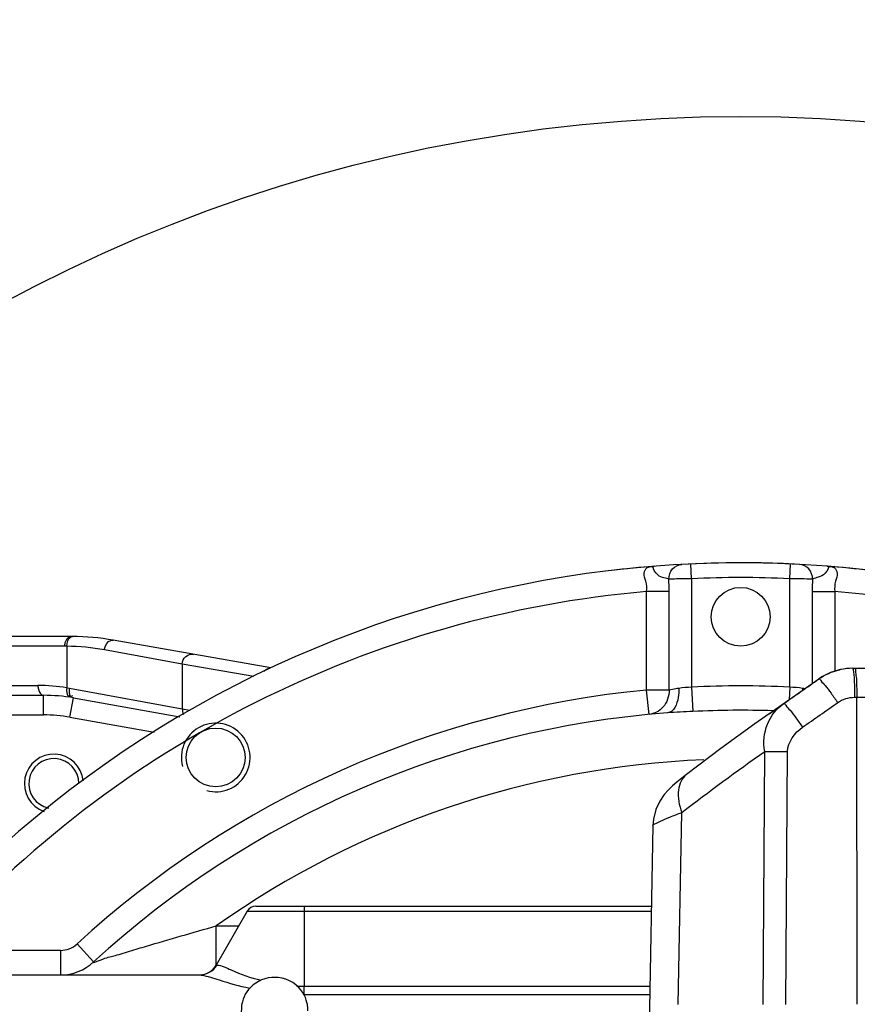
# Model space of a CAD drawing. Header units: millimetres. Extents: x 0 to 12486, y 0 to 8400.
# Tile 60 of 111: x 6289 to 6460, y 2121 to 2322. Entities that reach past the tile are written whole.
import ezdxf

# ---------------------------------------------------------------- set-up
doc = ezdxf.new("R2010")
doc.units = ezdxf.units.MM
doc.header["$LTSCALE"] = 653.4
doc.layers.get('0').update_dxf_attribs({"linetype": 'CONTINUOUS'})
for name, color, linetype in [('03__ASM_ALL_CURVES', 7, 'CONTINUOUS'), ('304102000092DXF_CONTINUOUS_LINE', 7, 'CONTINUOUS'), ('304103000034DXF_CONTINUOUS_LINE', 7, 'CONTINUOUS'), ('304103000046DXF_CONTINUOUS_LINE', 7, 'CONTINUOUS'), ('304105000239DXF_CONTINUOUS_LINE', 7, 'CONTINUOUS'), ('501038000001DXF_CONTINUOUS_LINE', 7, 'CONTINUOUS'), ('DRW0004_DXF_DIMENSION', 7, 'CONTINUOUS')]:
    doc.layers.add(name, color=color, linetype=linetype)
doc.styles.get("Standard").update_dxf_attribs({"font": 'txt', "width": 0.7})
doc.dimstyles.new('DIMSTYLE_1', dxfattribs={"dimtxt": 100, "dimasz": 60, "dimexe": 1.5, "dimexo": 0, "dimgap": 2.5, "dimtad": 0, "dimtih": 1, "dimtoh": 1, "dimdec": 1, "dimdsep": 46, "dimtxsty": 'Standard', "dimblk": '_FILLED', "dimblk1": '_FILLED', "dimblk2": '_FILLED', "dimcen": 0.09, "dimclrt": 5, "dimazin": 2, "dimtp": 0.5, "dimtm": 0.5, "dimtfac": 1, "dimtdec": 65535, "dimtofl": 0, "dimtmove": 0, "dimatfit": 3, "dimldrblk": '_FILLED', "dimfxl": 0, "dimtolj": 1, "dimarcsym": 0})
doc.dimstyles.new('DIMSTYLE_3', dxfattribs={"dimtxt": 100, "dimasz": 60, "dimexe": 1.5, "dimexo": 0, "dimtad": 1, "dimdsep": 46, "dimtxsty": 'Standard', "dimblk": '_FILLED', "dimblk1": '_FILLED', "dimblk2": '_FILLED', "dimcen": 0.09, "dimclrt": 5, "dimazin": 2, "dimtp": 1.2, "dimtm": 1.2, "dimtfac": 1, "dimtofl": 0, "dimtmove": 0, "dimatfit": 3, "dimldrblk": '_FILLED', "dimfxl": 0, "dimtolj": 1, "dimarcsym": 0})
doc.dimstyles.new('DIMSTYLE_4', dxfattribs={"dimtxt": 100, "dimasz": 60, "dimexe": 1.5, "dimexo": 0, "dimtad": 1, "dimdsep": 46, "dimtxsty": 'Standard', "dimblk": '_FILLED', "dimblk1": '_FILLED', "dimblk2": '_FILLED', "dimcen": 0.09, "dimclrt": 5, "dimazin": 2, "dimtp": 0.8, "dimtm": 0.8, "dimtfac": 1, "dimtofl": 0, "dimtmove": 0, "dimatfit": 3, "dimldrblk": '_FILLED', "dimfxl": 0, "dimtolj": 1, "dimarcsym": 0})
doc.dimstyles.new('DIMSTYLE_5', dxfattribs={"dimtxt": 100, "dimasz": 60, "dimexe": 1.5, "dimexo": 0, "dimtad": 1, "dimdsep": 46, "dimtxsty": 'Standard', "dimblk": '_FILLED', "dimblk1": '_FILLED', "dimblk2": '_FILLED', "dimcen": 0.09, "dimclrt": 5, "dimazin": 2, "dimtp": 0.5, "dimtm": 0.5, "dimtfac": 1, "dimtofl": 0, "dimtmove": 0, "dimatfit": 3, "dimldrblk": '_FILLED', "dimfxl": 0, "dimtolj": 1, "dimarcsym": 0})

# ---------------------------------------------------------------- blocks, each defined once
blk = doc.blocks.new('*D2')
at = {"layer": 'DRW0004_DXF_DIMENSION', "color": 2, "linetype": 'Continuous'}
for start, end in [(92.70261, 167), (0, 74.12388)]:
    blk.add_arc((6436.31, 1986.42), 862.67, start, end, dxfattribs=at)
for points in [[(5604.51, 2240.25), (5595.75, 2180.48), (5618.03, 2236.63)], [(7289.9, 2046.14), (7298.98, 1986.42), (7303.89, 2046.63)]]:
    blk.add_solid(points, dxfattribs=at)
at = {"layer": 'DRW0004_DXF_DIMENSION', "color": 5, "linetype": 'Continuous', "insert": (6533.97, 2893.55), "char_height": 100, "width": 276.6667, "attachment_point": 2, "line_spacing_factor": 0.9}
blk.add_mtext('167\\fgdt;{\\fgdt;~}', dxfattribs=at)
blk = doc.blocks.new('_FILLED')
at = {"color": 0, "linetype": 'ByBlock'}
blk.add_solid([(0, 0), (-1, 0.1167), (-1, -0.1167)], dxfattribs=at)
blk = doc.blocks.new('*D7')
at = {"layer": 'DRW0004_DXF_DIMENSION', "color": 2, "linetype": 'Continuous'}
for p, q in [((6436.31, 1986.42), (9013.2, 2592.5)), ((8239.49, 2410.53), (6436.31, 1986.42)), ((8239.49, 2410.53), (8239.49, 2410.53))]:
    blk.add_line(p, q, dxfattribs=at)
at = {"layer": 'DRW0004_DXF_DIMENSION', "color": 2, "linetype": 'Continuous', "xscale": 60, "yscale": 60, "zscale": 60, "rotation": 193.2340523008}
blk.add_blockref('_FILLED', (8239.49, 2410.53), dxfattribs=at)
at = {"layer": 'DRW0004_DXF_DIMENSION', "color": 5, "linetype": 'Continuous', "insert": (8439.45, 2585.97), "char_height": 100, "width": 560, "attachment_point": 1, "rotation": 13.2353, "line_spacing_factor": 0.9}
blk.add_mtext('R1852.38', dxfattribs=at)
blk = doc.blocks.new('*D8')
at = {"layer": 'DRW0004_DXF_DIMENSION', "color": 2, "linetype": 'Continuous'}
for p, q in [((6436.31, 1986.42), (5322.28, 2896.33)), ((6057.42, 2295.89), (6057.42, 2295.89)), ((6057.42, 2295.89), (6436.31, 1986.42))]:
    blk.add_line(p, q, dxfattribs=at)
at = {"layer": 'DRW0004_DXF_DIMENSION', "color": 2, "linetype": 'Continuous', "xscale": 60, "yscale": 60, "zscale": 60, "rotation": 320.7594336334}
blk.add_blockref('_FILLED', (6057.42, 2295.89), dxfattribs=at)
at = {"layer": 'DRW0004_DXF_DIMENSION', "color": 5, "linetype": 'Continuous', "insert": (5780.85, 2683.18), "char_height": 100, "width": 490, "attachment_point": 3, "rotation": 320.7589, "line_spacing_factor": 0.9}
blk.add_mtext('R489.22', dxfattribs=at)
blk = doc.blocks.new('*D9')
at = {"layer": 'DRW0004_DXF_DIMENSION', "color": 2, "linetype": 'Continuous'}
for p, q in [((6436.31, 1986.42), (7469.64, 2916.6)), ((6671.17, 2197.84), (6436.31, 1986.42)), ((6671.17, 2197.84), (6671.17, 2197.84))]:
    blk.add_line(p, q, dxfattribs=at)
at = {"layer": 'DRW0004_DXF_DIMENSION', "color": 2, "linetype": 'Continuous', "xscale": 60, "yscale": 60, "zscale": 60, "rotation": 221.9916139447}
blk.add_blockref('_FILLED', (6671.17, 2197.84), dxfattribs=at)
at = {"layer": 'DRW0004_DXF_DIMENSION', "color": 5, "linetype": 'Continuous', "insert": (7177.9, 2822.17), "char_height": 100, "width": 280, "attachment_point": 1, "rotation": 41.9928, "line_spacing_factor": 0.9}
blk.add_mtext('R316', dxfattribs=at)

msp = doc.modelspace()

# ---------------------------------------------------------------- linework, layer by layer
at = {"color": 2, "linetype": 'Continuous'}
for radius in [489.216, 316]:
    msp.add_circle((6436.31, 1986.422), radius, dxfattribs=at)
at = {"layer": '03__ASM_ALL_CURVES', "color": 4, "linetype": 'Continuous'}
for radius in [489.216, 316]:
    msp.add_circle((6436.31, 1986.422), radius, dxfattribs=at)
at = {"layer": '304102000092DXF_CONTINUOUS_LINE', "color": 7, "linetype": 'Continuous'}
for p, q in [((6459.112, 2189.922), (6493.24, 2189.922)), ((6442.079, 2180.657), (6452.211, 2187.752)), ((6418.403, 2157.865), (6417.055, 2085.422))]:
    msp.add_line(p, q, dxfattribs=at)
at = {"layer": '304102000092DXF_CONTINUOUS_LINE', "color": 9, "linetype": 'Continuous'}
for p, q in [((6452.233, 2187.751), (6452.21, 2187.751)), ((6459.531, 2184.027), (6471.181, 2184.027)), ((6460.054, 2121.444), (6459.978, 2184.027)), ((6442.091, 2180.666), (6445.073, 2182.73)), ((6440.871, 2121.422), (6441.217, 2172.97)), ((6445.531, 2121.422), (6445.877, 2172.97)), ((6423.581, 2121.401), (6424.31, 2160.541))]:
    msp.add_line(p, q, dxfattribs=at)
at = {"layer": '304102000092DXF_CONTINUOUS_LINE', "color": 7, "linetype": 'Continuous'}
for points in [[(6442.093, 2180.667), (6439.214, 2178.632), (6432.268, 2173.572), (6425.289, 2168.298)], [(6425.289, 2168.298), (6424.336, 2167.555), (6423.316, 2166.727), (6422.446, 2165.972), (6421.622, 2165.184), (6420.743, 2164.198), (6419.815, 2162.852), (6419.01, 2161.139), (6418.509, 2159.151), (6418.403, 2157.865)]]:
    msp.add_lwpolyline(points, dxfattribs=at)
for centre, radius, start, end in [((6459.094, 2177.922), 12, 90, 125), ((6459.103, 2177.972), 11.949, 101.97849, 102.88682), ((6459.117, 2177.888), 12.034, 90.0239, 101.963)]:
    msp.add_arc(centre, radius, start, end, dxfattribs=at)
at = {"layer": '304102000092DXF_CONTINUOUS_LINE', "color": 9, "linetype": 'Continuous'}
for points in [[(6452.233, 2187.751), (6453.489, 2188.631), (6454.943, 2189.278), (6456.438, 2189.62)], [(6445.073, 2182.73), (6447.46, 2184.404), (6449.846, 2186.077), (6452.233, 2187.751)], [(6456.093, 2182.942), (6457.077, 2183.631), (6458.329, 2184.026), (6459.531, 2184.027)], [(6448.932, 2177.92), (6451.319, 2179.594), (6453.706, 2181.268), (6456.093, 2182.942)], [(6445.877, 2172.97), (6445.891, 2174.909), (6447.345, 2176.807), (6448.932, 2177.92)], [(6424.31, 2160.541), (6429.857, 2164.802), (6435.481, 2168.967), (6441.217, 2172.97)]]:
    msp.add_open_spline(points, degree=3, dxfattribs=at)
for points, knots in [([(6459.112, 2189.922), (6459.144, 2189.922), (6459.204, 2189.797), (6459.224, 2189.708), (6459.24, 2189.635)], [0, 0, 0, 0, 0.3023762, 1, 1, 1, 1]), ([(6459.24, 2189.635), (6459.392, 2188.936), (6459.468, 2187.051), (6459.529, 2185.184), (6459.531, 2184.027)], [0, 0, 0, 0, 0.3818261, 1, 1, 1, 1]), ([(6459.559, 2189.922), (6459.717, 2189.922), (6459.702, 2189.036), (6459.918, 2188.089), (6459.942, 2186.135), (6459.977, 2184.781), (6459.978, 2184.027)], [0, 0, 0, 0, 0.0799203, 0.2958616, 0.6183045, 1, 1, 1, 1]), ([(6452.234, 2187.752), (6452.388, 2187.827), (6452.862, 2187.067), (6453.653, 2186.35), (6454.813, 2184.71), (6455.649, 2183.578), (6456.093, 2182.942)], [0, 0, 0, 0, 0.0831087, 0.3015363, 0.6235856, 1, 1, 1, 1]), ([(6441.217, 2172.97), (6440.88, 2174.811), (6441.229, 2178.668), (6443.628, 2181.705), (6445.073, 2182.73)], [0, 0, 0, 0, 0.5136672, 1, 1, 1, 1]), ([(6445.073, 2182.73), (6445.23, 2182.802), (6445.699, 2182.048), (6446.496, 2181.324), (6447.653, 2179.688), (6448.488, 2178.556), (6448.932, 2177.92)], [0, 0, 0, 0, 0.0836095, 0.3021641, 0.6239974, 1, 1, 1, 1]), ([(6441.217, 2172.97), (6441.549, 2172.974), (6443.102, 2172.985), (6444.656, 2172.98), (6445.877, 2172.97)], [0, 0, 0, 0, 0.213814, 1, 1, 1, 1]), ([(6425.289, 2168.298), (6424.346, 2167.573), (6423.125, 2164.758), (6423.766, 2161.99), (6424.31, 2160.541)], [0, 0, 0, 0, 0.434556, 1, 1, 1, 1]), ([(6418.403, 2157.865), (6418.406, 2158.041), (6419.134, 2158.334), (6420.123, 2158.907), (6422.058, 2159.659), (6423.483, 2160.227), (6424.31, 2160.541)], [0, 0, 0, 0, 0.0811222, 0.2813532, 0.5925588, 1, 1, 1, 1])]:
    msp.add_open_spline(points, degree=3, knots=knots, dxfattribs=at)
at = {"layer": '304103000034DXF_CONTINUOUS_LINE', "color": 9, "linetype": 'Continuous'}
for p, q in [((6426.31, 2208.197), (6426.175, 2211.193)), ((6446.31, 2208.197), (6446.445, 2211.193)), ((6426.31, 2208.197), (6426.31, 2186.096)), ((6446.31, 2186.096), (6446.31, 2208.197)), ((6417.145, 2185.501), (6417.145, 2205.589)), ((6421.728, 2205.586), (6417.145, 2205.586)), ((6421.728, 2185.501), (6421.728, 2205.586)), ((6450.893, 2205.586), (6450.893, 2186.829)), ((6450.893, 2205.586), (6455.475, 2205.586)), ((6455.475, 2205.589), (6455.475, 2189.298)), ((6426.31, 2186.096), (6426.559, 2181.128)), ((6446.31, 2186.096), (6446.182, 2183.53)), ((6417.624, 2180.525), (6417.145, 2185.501)), ((6421.728, 2185.501), (6417.145, 2185.501)), ((6335.733, 2140.422), (6418.078, 2140.422)), ((6347.31, 2141.422), (6347.31, 2140.422)), ((6347.31, 2140.422), (6347.311, 2125.107)), ((6329.427, 2129.5), (6329.427, 2137.422)), ((6329.428, 2137.422), (6334.001, 2137.422)), ((6301.041, 2133.739), (6304.423, 2130.056)), ((6297.66, 2132.422), (6271.738, 2132.422)), ((6297.66, 2132.422), (6297.66, 2127.422)), ((6329.382, 2129.422), (6329.529, 2129.422)), ((6347.31, 2123.427), (6347.31, 2125.107)), ((6347.311, 2125.107), (6417.793, 2125.107)), ((6347.31, 2123.427), (6417.762, 2123.427))]:
    msp.add_line(p, q, dxfattribs=at)
at = {"layer": '304103000034DXF_CONTINUOUS_LINE', "color": 7, "linetype": 'Continuous'}
for p, q in [((6335.733, 2140.422), (6329.382, 2129.422)), ((6337.465, 2141.422), (6418.097, 2141.422)), ((6270.83, 2127.422), (6326.093, 2127.422))]:
    msp.add_line(p, q, dxfattribs=at)
for centre in [(6436.31, 2200.422), (6329.31, 2171.751)]:
    msp.add_circle(centre, 6, dxfattribs=at)
for centre, radius, start, end in [((6436.31, 1986.422), 225, 72.65327, 219.29549), ((6436.31, 1986.422), 195, 94.37817, 132.55865), ((6337.465, 2139.422), 2, 90, 150), ((6297.66, 2137.422), 10, 269.99761, 312.55689), ((6325.918, 2131.422), 4, 272.48378, 330)]:
    msp.add_arc(centre, radius, start, end, dxfattribs=at)
at = {"layer": '304103000034DXF_CONTINUOUS_LINE', "color": 9, "linetype": 'Continuous'}
for centre, radius, start, end in [((6372.921, 2205.549), 48.806, 0.04339, 3.00207), ((6436.31, 1986.422), 222, 87.41824, 92.58176), ((6425.584, 1041.944), 1166.437, 88.753445, 88.981877), ((6499.698, 2205.549), 48.806, 176.99789, 179.95663), ((6436.31, 1986.422), 220, 94.99755, 138.4222), ((6436.31, 1986.422), 220, 73.17708, 85.00245), ((6436.31, 1986.422), 199.925, 87.13294, 92.86706), ((6436.31, 1986.422), 200, 95.49885, 132.55865), ((6458.26, 2185.323), 9.33, 176.83128, 179.08307), ((6441.057, 2134.417), 52.023, 80.76091, 81.27954), ((6436.31, 1986.422), 194.95, 88.08262, 92.86706), ((6436.31, 1986.422), 185, 92.3273, 125.29206), ((6297.66, 2137.422), 5, 270, 312.55865), ((6347.321, 2156.058), 30.951, 267.32809, 269.98116)]:
    msp.add_arc(centre, radius, start, end, dxfattribs=at)
at = {"layer": '304103000034DXF_CONTINUOUS_LINE', "color": 2, "linetype": 'Continuous'}
msp.add_arc((6329.31, 2171.751), 7, 255, 195, dxfattribs=at)
at = {"layer": '304103000034DXF_CONTINUOUS_LINE', "color": 9, "linetype": 'Continuous'}
for points, knots in [([(6417.145, 2205.589), (6417.204, 2206.282), (6417.125, 2207.566), (6416.426, 2209.143), (6417.142, 2210.696), (6418.186, 2210.691), (6418.702, 2210.732)], [0, 0, 0, 0, 0.3206127, 0.5835372, 0.7617387, 1, 1, 1, 1]), ([(6421.661, 2208.104), (6420.765, 2208.419), (6419.526, 2208.239), (6418.158, 2210.662), (6418.648, 2210.726)], [0, 0, 0, 0, 0.6573436, 1, 1, 1, 1]), ([(6418.648, 2210.726), (6418.656, 2210.728), (6418.674, 2210.73), (6418.692, 2210.731), (6418.702, 2210.732)], [0, 0, 0, 0, 0.4745646, 1, 1, 1, 1]), ([(6421.661, 2208.104), (6421.655, 2208.838), (6422.155, 2210.339), (6423.593, 2211.063), (6424.29, 2211.101)], [0, 0, 0, 0, 0.5125598, 1, 1, 1, 1]), ([(6450.96, 2208.105), (6450.965, 2208.838), (6450.466, 2210.339), (6449.027, 2211.063), (6448.33, 2211.101)], [0, 0, 0, 0, 0.5125571, 1, 1, 1, 1]), ([(6453.979, 2210.726), (6454.471, 2210.666), (6453.456, 2208.855), (6452.28, 2208.6), (6451.348, 2208.241), (6450.96, 2208.104)], [0, 0, 0, 0, 0.3422976, 0.7156862, 1, 1, 1, 1]), ([(6453.919, 2210.732), (6454.435, 2210.691), (6455.479, 2210.696), (6456.194, 2209.143), (6455.495, 2207.566), (6455.417, 2206.282), (6455.476, 2205.589)], [0, 0, 0, 0, 0.2382614, 0.4164632, 0.6793879, 1, 1, 1, 1]), ([(6453.919, 2210.732), (6453.93, 2210.731), (6453.95, 2210.729), (6453.97, 2210.727), (6453.979, 2210.726)], [0, 0, 0, 0, 0.5369632, 1, 1, 1, 1]), ([(6426.31, 2208.197), (6425.82, 2208.188), (6424.27, 2208.159), (6422.72, 2208.127), (6421.661, 2208.105)], [0, 0, 0, 0, 0.3162747, 1, 1, 1, 1]), ([(6423.676, 2185.838), (6423.711, 2185.218), (6423.686, 2183.453), (6422.687, 2180.95), (6421.424, 2180.853)], [0, 0, 0, 0, 0.3292496, 1, 1, 1, 1]), ([(6423.676, 2185.838), (6423.474, 2185.807), (6422.823, 2185.703), (6422.174, 2185.588), (6421.728, 2185.501)], [0, 0, 0, 0, 0.3112249, 1, 1, 1, 1]), ([(6304.423, 2130.056), (6304.053, 2129.781), (6307.037, 2131.008), (6308.347, 2131.172), (6311.916, 2132.329), (6316.336, 2133.614), (6322.303, 2135.389), (6327.034, 2136.744), (6329.428, 2137.422)], [0, 0, 0, 0, 0.053105, 0.1640773, 0.2938132, 0.430902, 0.7136207, 1, 1, 1, 1]), ([(6329.529, 2129.422), (6330.553, 2129.422), (6333.444, 2127.746), (6336.443, 2126.892), (6338.511, 2126.331)], [0, 0, 0, 0, 0.3233204, 1, 1, 1, 1]), ([(6326.093, 2127.422), (6326.147, 2127.422), (6326.268, 2127.413), (6326.388, 2127.394), (6326.455, 2127.383)], [0, 0, 0, 0, 0.4397401, 1, 1, 1, 1]), ([(6326.455, 2127.383), (6327.663, 2127.171), (6330.87, 2126.053), (6334.135, 2125.19), (6336.236, 2124.719)], [0, 0, 0, 0, 0.3627187, 1, 1, 1, 1])]:
    msp.add_open_spline(points, degree=3, knots=knots, dxfattribs=at)
for points in [[(6426.31, 2186.096), (6425.433, 2186.009), (6424.548, 2185.972), (6423.676, 2185.838)], [(6448.944, 2185.838), (6448.072, 2185.972), (6447.188, 2186.007), (6446.31, 2186.096)], [(6421.728, 2185.501), (6421.765, 2184.264), (6421.291, 2182.934), (6420.472, 2182.004)], [(6420.472, 2182.004), (6419.766, 2181.201), (6418.689, 2180.627), (6417.624, 2180.525)], [(6426.559, 2181.128), (6424.847, 2181.042), (6423.133, 2180.984), (6421.424, 2180.853)], [(6326.093, 2127.422), (6327.418, 2127.422), (6328.87, 2128.272), (6329.529, 2129.422)]]:
    msp.add_open_spline(points, degree=3, dxfattribs=at)
at = {"layer": '304103000046DXF_CONTINUOUS_LINE', "color": 7, "linetype": 'Continuous'}
for p, q in [((6299.718, 2196.422), (6250.452, 2196.422)), ((6300.123, 2196.42), (6299.969, 2196.421)), ((6340.535, 2189.996), (6308.4, 2195.662)), ((6275.51, 2184.422), (6294.221, 2184.422)), ((6300.299, 2183.89), (6321.992, 2180.065))]:
    msp.add_line(p, q, dxfattribs=at)
at = {"layer": '304103000046DXF_CONTINUOUS_LINE', "color": 9, "linetype": 'Continuous'}
for p, q in [((6298.57, 2194.422), (6250.452, 2194.422)), ((6298.959, 2194.42), (6298.57, 2194.422)), ((6298.959, 2194.42), (6298.96, 2185.951)), ((6322.501, 2190.804), (6306.649, 2193.693)), ((6322.501, 2190.804), (6322.501, 2181.666)), ((6337.087, 2188.232), (6322.501, 2190.804)), ((6253.766, 2186.422), (6293.074, 2186.422)), ((6298.96, 2185.951), (6299.482, 2185.86)), ((6294.221, 2180.422), (6294.221, 2184.422)), ((6299.482, 2185.86), (6322.501, 2181.666)), ((6299.604, 2179.951), (6300.299, 2183.89)), ((6275.465, 2180.422), (6294.221, 2180.422)), ((6299.604, 2179.951), (6316.798, 2176.919)), ((6322.501, 2181.666), (6324.053, 2181.392))]:
    msp.add_line(p, q, dxfattribs=at)
at = {"layer": '304103000046DXF_CONTINUOUS_LINE', "color": 7, "linetype": 'Continuous'}
for centre, radius, start, end in [((6299.718, 2146.422), 50, 89.71223, 90), ((6299.718, 2146.422), 50, 79.99996, 89.53523), ((6294.221, 2149.422), 35, 80.00006, 90), ((6296.31, 2166.422), 6, 5.48877, 250.5501), ((6296.31, 2166.422), 5.1, 359.9296, 257.67571)]:
    msp.add_arc(centre, radius, start, end, dxfattribs=at)
at = {"layer": '304103000046DXF_CONTINUOUS_LINE', "color": 9, "linetype": 'Continuous'}
for centre, radius, start, end in [((6298.572, 2149.332), 45.09, 79.68083, 89.50794), ((6293.069, 2149.363), 37.059, 80.85425, 89.99271), ((6294.221, 2149.422), 31, 80, 90)]:
    msp.add_arc(centre, radius, start, end, dxfattribs=at)
for points, knots in [([(6298.57, 2194.422), (6298.57, 2194.678), (6298.628, 2195.432), (6299.175, 2196.422), (6299.718, 2196.422)], [0, 0, 0, 0, 0.3209535, 1, 1, 1, 1]), ([(6299.778, 2196.33), (6299.812, 2196.348), (6299.882, 2196.38), (6299.956, 2196.401), (6299.993, 2196.408)], [0, 0, 0, 0, 0.5098453, 1, 1, 1, 1]), ([(6299.993, 2196.408), (6300.015, 2196.412), (6300.058, 2196.418), (6300.102, 2196.42), (6300.123, 2196.42)], [0, 0, 0, 0, 0.5026601, 1, 1, 1, 1]), ([(6306.649, 2193.693), (6306.674, 2193.968), (6306.852, 2194.847), (6307.763, 2195.775), (6308.4, 2195.662)], [0, 0, 0, 0, 0.2997537, 1, 1, 1, 1]), ([(6322.501, 2190.804), (6322.507, 2191.365), (6323.011, 2192.525), (6324.243, 2192.869), (6324.78, 2192.774)], [0, 0, 0, 0, 0.5066971, 1, 1, 1, 1]), ([(6293.074, 2186.422), (6293.074, 2186.165), (6293.132, 2185.412), (6293.679, 2184.422), (6294.221, 2184.422)], [0, 0, 0, 0, 0.3209535, 1, 1, 1, 1]), ([(6298.96, 2185.951), (6298.914, 2185.523), (6298.867, 2185.008), (6299.199, 2184.176), (6299.552, 2184.375), (6299.656, 2184.478)], [0, 0, 0, 0, 0.6002262, 0.7949991, 1, 1, 1, 1]), ([(6299.482, 2185.86), (6299.464, 2185.704), (6299.445, 2185.386), (6299.455, 2185.067), (6299.473, 2184.906)], [0, 0, 0, 0, 0.4912171, 1, 1, 1, 1]), ([(6299.473, 2184.906), (6299.497, 2184.689), (6299.509, 2184.138), (6300.05, 2184.274), (6300.172, 2184.39)], [0, 0, 0, 0, 0.5652228, 1, 1, 1, 1])]:
    msp.add_open_spline(points, degree=3, knots=knots, dxfattribs=at)
for points in [[(6298.96, 2194.42), (6298.964, 2195.113), (6299.168, 2196.002), (6299.778, 2196.33)], [(6339.1, 2189.303), (6339.412, 2189.663), (6339.897, 2189.906), (6340.37, 2189.954)], [(6322.501, 2181.666), (6322.496, 2181.276), (6322.559, 2180.869), (6322.734, 2180.521)]]:
    msp.add_open_spline(points, degree=3, dxfattribs=at)
at = {"layer": '304105000239DXF_CONTINUOUS_LINE', "color": 7, "linetype": 'Continuous'}
for start, end in [(94.47739, 96.72254), (86.95001, 93.04995), (83.27585, 85.52258)]:
    msp.add_arc((6436.31, 1986.422), 225, start, end, dxfattribs=at)
at = {"layer": '501038000001DXF_CONTINUOUS_LINE', "color": 7, "linetype": 'Continuous'}
for points in [[(6341.31, 2126.922), (6340.732, 2126.898), (6340.018, 2126.801), (6339.327, 2126.635), (6338.666, 2126.402), (6338.042, 2126.109), (6337.462, 2125.762), (6336.929, 2125.366), (6336.447, 2124.93), (6336.022, 2124.462), (6335.655, 2123.97), (6335.346, 2123.466), (6335.093, 2122.956), (6334.895, 2122.448), (6334.749, 2121.956), (6334.653, 2121.511), (6334.6, 2121.162), (6334.573, 2120.917), (6334.558, 2120.73), (6334.548, 2120.57), (6334.54, 2120.415), (6334.533, 2120.253), (6334.527, 2120.077), (6334.514, 2119.666)], [(6348.094, 2120.086), (6348.087, 2120.282), (6348.078, 2120.463), (6348.069, 2120.639), (6348.055, 2120.831), (6348.032, 2121.071), (6347.987, 2121.396), (6347.904, 2121.822), (6347.773, 2122.304), (6347.587, 2122.817), (6347.336, 2123.353), (6347.015, 2123.896), (6346.625, 2124.43), (6346.164, 2124.94), (6345.631, 2125.415), (6345.03, 2125.846), (6344.362, 2126.22), (6343.632, 2126.525), (6342.847, 2126.751), (6342.014, 2126.886), (6341.31, 2126.922)]]:
    msp.add_lwpolyline(points, dxfattribs=at)

# ---------------------------------------------------------------- dimensions: what is measured, and where the dimension line sits
at = {"layer": 'DRW0004_DXF_DIMENSION', "color": 2, "linetype": 'Continuous'}
for mpoint, dimstyle, picture, middle in [((6671.17, 2197.838), 'DIMSTYLE_5', '*D9', (7315.408, 2878.677)), ((6057.417, 2295.893), 'DIMSTYLE_4', '*D8', (5559.475, 2799.438)), ((8239.488, 2410.525), 'DIMSTYLE_3', '*D7', (8723.464, 2601.402))]:
    dim = msp.add_radius_dim(center=(6436.31, 1986.422), mpoint=mpoint, text='R<>', dimstyle=dimstyle, override={"dimpost": '<>'}, dxfattribs=at)
    dim.commit()
    dim.dimension.update_dxf_attribs({"geometry": picture, "text_midpoint": middle, "dimtype": 164})
dim = msp.add_angular_dim_2l(base=(6533.967, 2843.545), line1=((7290.352, 1986.422), (7298.979, 1986.422)), line2=((5604.157, 2178.54), (5595.752, 2180.48)), dimstyle='DIMSTYLE_1', dxfattribs=at)
dim.commit()
dim.dimension.update_dxf_attribs({"geometry": '*D2', "text_midpoint": (6533.967, 2843.545), "dimtype": 162})

doc.saveas('drawing.dxf')
